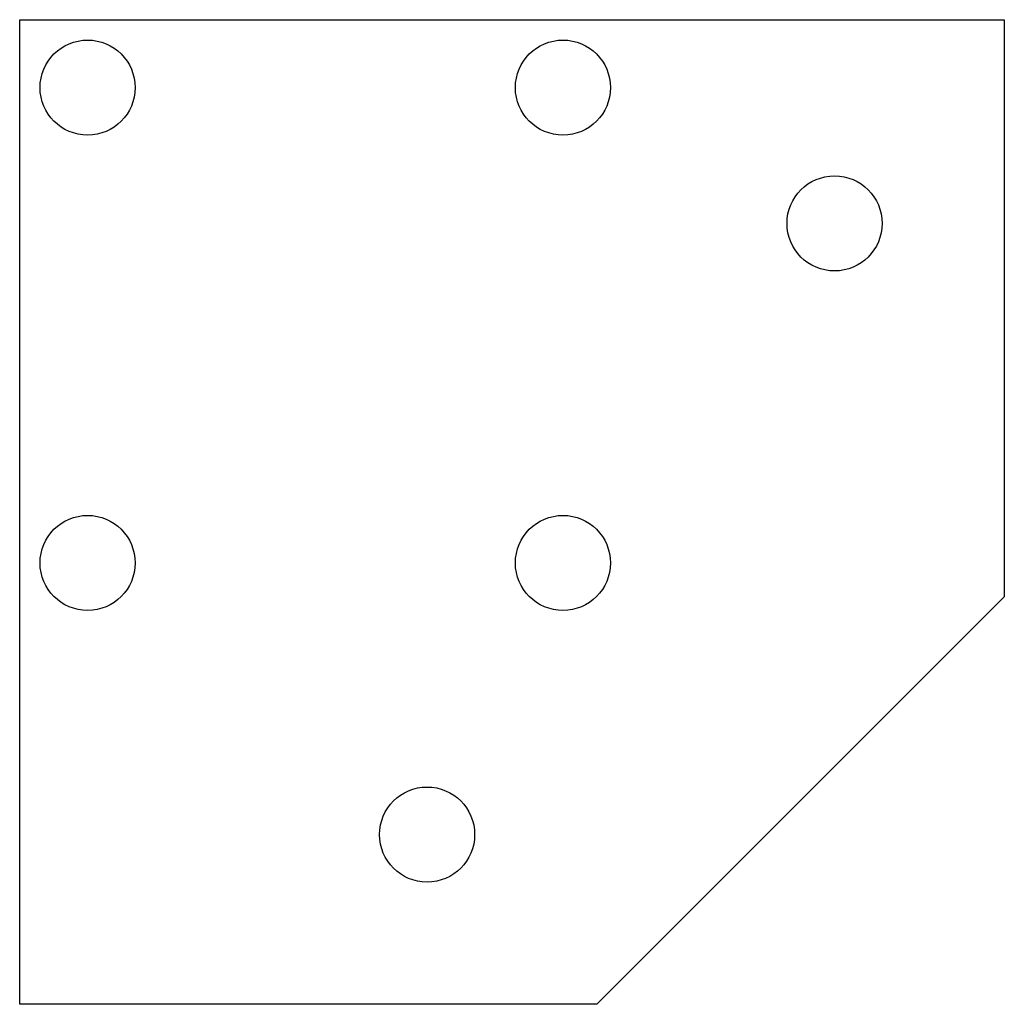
# Model space of a CAD drawing. Extents: x -45 to 100, y -100 to 45.
import ezdxf

# ---------------------------------------------------------------- set-up
doc = ezdxf.new("R2010")
doc.units = 0

msp = doc.modelspace()

# ---------------------------------------------------------------- linework, layer by layer
for p, q in [((-45, -100), (-45, 45)), ((-45, 45), (100, 45)), ((100, 45), (100, -40)), ((100, -40), (40, -100)), ((40, -100), (-45, -100))]:
    msp.add_line(p, q)
at = {"layer": 'PS_SOLID'}
for centre in [(-35, 35), (35, 35), (75, 15), (-35, -35), (35, -35), (15, -75)]:
    msp.add_circle(centre, 7, dxfattribs=at)

doc.saveas('drawing.dxf')
